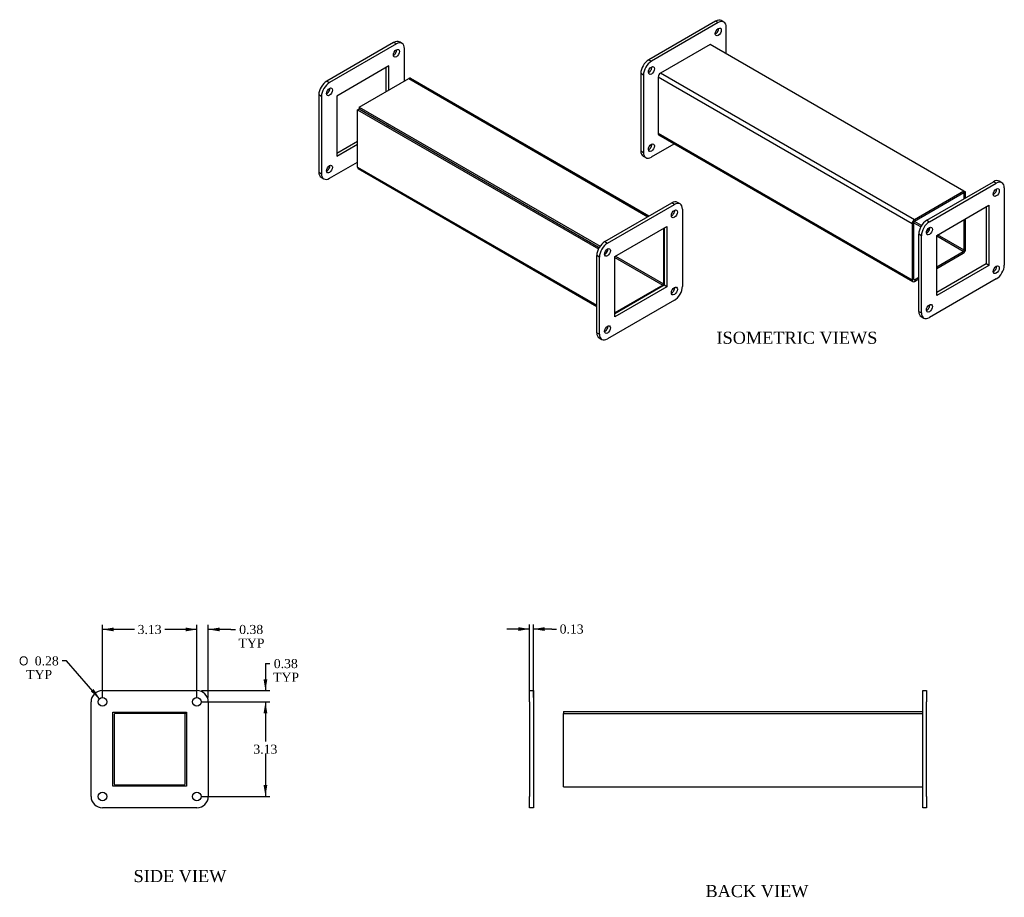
# Model space of a CAD drawing. Header units: inches. Extents: x 1.7 to 65.4, y 1.4 to 43.5.
# Tile 2 of 2: x 32.8 to 65.4, y 14.5 to 43.5. Entities that reach past the tile are written whole.
import ezdxf
from ezdxf.enums import TextEntityAlignment as Align

# ---------------------------------------------------------------- set-up
doc = ezdxf.new("R2010")
doc.units = ezdxf.units.IN
doc.header["$MEASUREMENT"] = 0
for name, color, linetype in [('COM50090', 7, 'CONTINUOUS'), ('COM71024', 7, 'CONTINUOUS'), ('DEFAULT', 7, 'CONTINUOUS')]:
    doc.layers.add(name, color=color, linetype=linetype)
doc.styles.add('SEACAD_SOLID_EDGE_ANSI1_SY', font='txt')
doc.styles.add('SEACAD_TIMES_NEW_ROMAN', font='times.ttf')

# ---------------------------------------------------------------- blocks, each defined once
blk = doc.blocks.new('GDIMGGROUP2')
at = {"layer": 'DEFAULT', "linetype": 'Continuous'}
for points in [[(49.286, 23.445), (49.286, 23.32), (49.661, 23.383)], [(50.161, 23.445), (49.786, 23.383), (50.161, 23.32)]]:
    blk.add_hatch(color=136, dxfattribs=at).paths.add_polyline_path(points)
at = {"layer": 'DEFAULT', "color": 136, "linetype": 'Continuous'}
for p, q in [((49.661, 21.124), (49.661, 23.533)), ((49.786, 21.124), (49.786, 23.533)), ((49.661, 23.383), (48.911, 23.383)), ((50.401, 23.383), (49.786, 23.383)), ((50.401, 23.383), (50.551, 23.383))]:
    blk.add_line(p, q, dxfattribs=at)
at = {"layer": 'DEFAULT', "color": 136, "linetype": 'Continuous', "style": 'SEACAD_TIMES_NEW_ROMAN'}
blk.add_text('0.13', height=0.3, dxfattribs=at).set_placement((50.656, 23.533), align=Align.TOP_LEFT)
blk = doc.blocks.new('GDIMGGROUP3')
at = {"layer": 'DEFAULT', "linetype": 'Continuous'}
for points in [[(38.287, 23.432), (38.287, 23.307), (38.662, 23.369)], [(39.412, 23.432), (39.037, 23.369), (39.412, 23.307)]]:
    blk.add_hatch(color=136, dxfattribs=at).paths.add_polyline_path(points)
at = {"layer": 'DEFAULT', "color": 136, "linetype": 'Continuous'}
for p, q in [((38.662, 21.124), (38.662, 23.519)), ((39.037, 21.124), (39.037, 23.519)), ((38.662, 23.369), (37.912, 23.369)), ((39.784, 23.369), (39.037, 23.369)), ((39.784, 23.369), (39.934, 23.369))]:
    blk.add_line(p, q, dxfattribs=at)
at = {"layer": 'DEFAULT', "color": 136, "linetype": 'Continuous', "style": 'SEACAD_TIMES_NEW_ROMAN'}
for s, p in [('0.38', (40.06, 23.519)), ('TYP', (40.039, 23.069))]:
    blk.add_text(s, height=0.3, dxfattribs=at).set_placement(p, align=Align.TOP_LEFT)
blk = doc.blocks.new('GDIMGGROUP4')
at = {"layer": 'DEFAULT', "linetype": 'Continuous'}
for points in [[(35.912, 23.432), (35.537, 23.369), (35.912, 23.307)], [(38.287, 23.432), (38.287, 23.307), (38.662, 23.369)]]:
    blk.add_hatch(color=136, dxfattribs=at).paths.add_polyline_path(points)
at = {"layer": 'DEFAULT', "color": 136, "linetype": 'Continuous'}
for p, q in [((35.537, 21.124), (35.537, 23.519)), ((38.662, 21.124), (38.662, 23.519)), ((36.596, 23.369), (35.537, 23.369)), ((38.662, 23.369), (37.603, 23.369))]:
    blk.add_line(p, q, dxfattribs=at)
at = {"layer": 'DEFAULT', "color": 136, "linetype": 'Continuous', "style": 'SEACAD_TIMES_NEW_ROMAN'}
blk.add_text('3.13', height=0.3, dxfattribs=at).set_placement((36.701, 23.519), align=Align.TOP_LEFT)
blk = doc.blocks.new('GDIMGGROUP5')
at = {"layer": 'DEFAULT', "linetype": 'Continuous'}
for points in [[(40.99, 21.724), (40.865, 21.724), (40.928, 21.349)], [(40.99, 20.599), (40.928, 20.974), (40.865, 20.599)]]:
    blk.add_hatch(color=136, dxfattribs=at).paths.add_polyline_path(points)
at = {"layer": 'DEFAULT', "color": 136, "linetype": 'Continuous'}
for p, q in [((40.928, 22.241), (41.078, 22.241)), ((40.928, 22.241), (40.928, 21.349)), ((38.812, 21.349), (41.078, 21.349)), ((38.812, 20.974), (41.078, 20.974)), ((40.928, 20.974), (40.928, 20.224))]:
    blk.add_line(p, q, dxfattribs=at)
at = {"layer": 'DEFAULT', "color": 136, "linetype": 'Continuous', "style": 'SEACAD_TIMES_NEW_ROMAN'}
for s, p in [('0.38', (41.204, 22.391)), ('TYP', (41.183, 21.941))]:
    blk.add_text(s, height=0.3, dxfattribs=at).set_placement(p, align=Align.TOP_LEFT)
blk = doc.blocks.new('GDIMGGROUP6')
at = {"layer": 'DEFAULT', "linetype": 'Continuous'}
for points in [[(40.99, 20.599), (40.928, 20.974), (40.865, 20.599)], [(40.99, 18.224), (40.865, 18.224), (40.928, 17.849)]]:
    blk.add_hatch(color=136, dxfattribs=at).paths.add_polyline_path(points)
at = {"layer": 'DEFAULT', "color": 136, "linetype": 'Continuous'}
for p, q in [((38.812, 20.974), (41.078, 20.974)), ((40.928, 20.974), (40.928, 19.666)), ((40.928, 19.261), (40.928, 17.849)), ((38.812, 17.849), (41.078, 17.849))]:
    blk.add_line(p, q, dxfattribs=at)
at = {"layer": 'DEFAULT', "color": 136, "linetype": 'Continuous', "style": 'SEACAD_TIMES_NEW_ROMAN'}
blk.add_text('3.13', height=0.3, dxfattribs=at).set_placement((40.529, 19.561), align=Align.TOP_LEFT)
blk = doc.blocks.new('GDIMGGROUP10')
at = {"layer": 'DEFAULT', "linetype": 'Continuous'}
blk.add_hatch(color=136, dxfattribs=at).paths.add_polyline_path([(35.151, 21.321), (35.445, 21.079), (35.245, 21.403)])
at = {"layer": 'DEFAULT', "color": 136, "linetype": 'Continuous'}
for p, q in [((34.351, 22.33), (34.201, 22.33)), ((35.445, 21.079), (34.351, 22.33))]:
    blk.add_line(p, q, dxfattribs=at)
for s, style, p in [('O', 'SEACAD_SOLID_EDGE_ANSI1_SY', (32.778, 22.48)), ('0.28', 'SEACAD_TIMES_NEW_ROMAN', (33.3, 22.48)), ('TYP', 'SEACAD_TIMES_NEW_ROMAN', (33.018, 22.03))]:
    blk.add_text(s, height=0.3, dxfattribs=dict(at, style=style)).set_placement(p, align=Align.TOP_LEFT)

msp = doc.modelspace()

# ---------------------------------------------------------------- linework, layer by layer
at = {"layer": 'COM50090', "color": 7, "linetype": 'Continuous'}
for p, q in [((55.628, 42.707), (53.989, 41.76)), ((64.025, 37.859), (55.628, 42.707)), ((62.386, 36.912), (53.989, 41.76)), ((44.025, 40.633), (45.665, 41.58)), ((45.665, 41.58), (53.576, 37.012)), ((53.608, 37.03), (45.719, 41.585)), ((62.309, 36.78), (53.912, 41.628)), ((53.912, 41.628), (53.912, 39.763)), ((43.974, 40.544), (44.025, 40.573)), ((43.974, 40.544), (51.938, 35.945)), ((43.974, 38.65), (43.974, 40.544)), ((44.025, 40.633), (51.99, 36.035)), ((44.025, 40.633), (44.025, 40.574)), ((44.025, 40.574), (51.963, 35.991)), ((44.025, 40.573), (51.962, 35.99)), ((62.309, 34.915), (53.912, 39.763)), ((53.935, 39.713), (62.332, 34.865)), ((43.974, 38.65), (51.885, 34.083)), ((43.996, 38.601), (51.885, 34.046)), ((64.025, 37.859), (62.386, 36.912)), ((64.025, 37.8), (62.386, 36.853)), ((64.077, 37.829), (64.025, 37.859)), ((64.025, 37.859), (64.025, 37.8)), ((64.026, 37.799), (64.025, 37.8)), ((64.077, 37.829), (64.026, 37.799)), ((64.026, 37.604), (64.026, 37.799)), ((64.077, 37.633), (64.077, 37.829)), ((62.36, 36.809), (62.36, 34.944)), ((62.595, 36.673), (62.36, 36.809)), ((62.621, 36.717), (62.386, 36.853)), ((64.026, 35.906), (64.026, 36.914)), ((64.077, 35.935), (64.077, 36.944)), ((54.087, 36.618), (54.087, 34.793)), ((62.309, 36.78), (62.309, 34.915)), ((62.852, 36.525), (62.802, 36.554)), ((62.877, 36.569), (62.827, 36.598)), ((64.001, 35.862), (63.127, 36.367)), ((64.026, 35.906), (63.153, 36.41)), ((52.147, 35.825), (52.189, 35.8)), ((52.168, 35.873), (52.22, 35.843)), ((52.168, 35.872), (52.22, 35.841)), ((52.199, 35.914), (52.241, 35.89)), ((63.127, 35.357), (64.001, 35.862)), ((52.482, 35.662), (54.062, 34.749)), ((52.507, 35.706), (54.087, 34.793)), ((63.127, 35.299), (64.001, 35.803)), ((62.386, 34.929), (62.36, 34.944)), ((62.386, 34.929), (62.53, 35.013)), ((62.386, 34.871), (62.53, 34.954)), ((54.062, 34.749), (52.482, 33.837)), ((35.922, 20.554), (35.922, 18.27)), ((38.277, 20.59), (35.958, 20.59)), ((38.277, 20.63), (38.277, 20.59)), ((38.278, 18.27), (38.278, 20.589)), ((38.318, 20.589), (38.278, 20.589)), ((50.786, 20.662), (62.661, 20.662)), ((50.786, 20.662), (50.786, 20.59)), ((50.786, 20.59), (50.786, 20.589)), ((50.786, 20.59), (62.661, 20.59)), ((50.786, 20.589), (62.661, 20.589)), ((50.786, 18.27), (50.786, 20.589)), ((35.958, 18.234), (38.242, 18.234)), ((50.786, 18.162), (50.786, 18.27)), ((50.786, 18.162), (62.661, 18.162))]:
    msp.add_line(p, q, dxfattribs=at)
for centre, radius, start, end in [((35.958, 20.554), 0.036, 90, 180), ((35.958, 18.27), 0.036, 180, 270), ((38.242, 18.27), 0.036, 270, 0), ((35.958, 18.27), 0.108, 224.5235, 225.4765)]:
    msp.add_arc(centre, radius, start, end, dxfattribs=at)
for centre, major_axis, start_param, end_param in [((53.989, 41.672), (0.054, 0.0935), 0.785398, 2.356194), ((45.665, 41.492), (-0.054, -0.0935), 3.141593, 3.926991), ((53.989, 39.807), (0.054, 0.0935), 2.356194, 3.141593), ((45.665, 39.627), (0.018, 0.0312), 4.692746, 4.732032), ((44.05, 38.694), (0.054, 0.0935), 2.356194, 3.141593), ((62.386, 36.824), (0.054, 0.0935), 0.785398, 2.356194), ((62.386, 36.824), (0.018, 0.0312), 0.785398, 2.356194), ((64.001, 35.891), (-0.054, -0.0935), 0.785398, 2.356194), ((64.001, 35.891), (-0.018, -0.0312), 0.785398, 2.356194), ((62.386, 34.959), (0.054, 0.0935), 2.356194, 3.926991), ((62.386, 34.959), (0.018, 0.0312), 2.356194, 3.926991), ((54.062, 34.779), (0.018, 0.0312), 3.926991, 5.497787)]:
    msp.add_ellipse(centre, major_axis=major_axis, ratio=0.57735, start_param=start_param, end_param=end_param, dxfattribs=at)
at = {"layer": 'COM71024', "color": 7, "linetype": 'Continuous'}
for p, q in [((55.812, 43.476), (53.603, 42.2)), ((55.901, 43.425), (53.691, 42.149)), ((55.901, 43.425), (55.812, 43.476)), ((56.088, 43.443), (56, 43.494)), ((56.166, 42.396), (56.166, 43.272)), ((45.167, 42.772), (42.958, 41.496)), ((45.256, 42.721), (43.046, 41.445)), ((45.256, 42.721), (45.167, 42.772)), ((45.443, 42.739), (45.355, 42.79)), ((55.657, 42.697), (55.651, 42.694)), ((55.657, 42.69), (55.657, 42.697)), ((45.521, 41.496), (45.521, 42.568)), ((53.603, 42.2), (53.691, 42.149)), ((45.012, 41.993), (43.289, 40.998)), ((44.924, 41.152), (44.924, 41.942)), ((45.012, 41.203), (45.012, 41.993)), ((53.337, 41.741), (53.337, 39.189)), ((53.426, 41.69), (53.337, 41.741)), ((53.426, 41.69), (53.426, 39.138)), ((53.934, 41.702), (53.934, 41.702)), ((53.934, 41.702), (53.934, 41.702)), ((42.958, 41.496), (43.046, 41.445)), ((42.692, 41.037), (42.692, 38.485)), ((42.781, 40.986), (42.692, 41.037)), ((42.781, 40.986), (42.781, 38.434)), ((43.289, 40.998), (43.289, 39.009)), ((44.923, 40.054), (44.924, 40.054)), ((44.924, 40.054), (44.924, 40.055)), ((44.924, 40.054), (45.012, 40.003)), ((45.012, 40.003), (45.012, 40.004)), ((45.012, 40.003), (45.012, 40.003)), ((43.289, 39.111), (43.974, 39.506)), ((43.289, 39.009), (43.974, 39.404)), ((53.691, 38.985), (54.443, 39.42)), ((53.934, 39.714), (53.934, 39.713)), ((53.934, 39.713), (53.935, 39.713)), ((53.337, 39.189), (53.426, 39.138)), ((43.046, 38.281), (43.974, 38.817)), ((53.415, 39.017), (53.503, 38.966)), ((42.692, 38.485), (42.781, 38.434)), ((42.77, 38.314), (42.858, 38.262)), ((62.795, 36.893), (65.005, 38.169)), ((62.883, 36.842), (65.093, 38.117)), ((65.093, 38.117), (65.005, 38.169)), ((65.281, 38.136), (65.192, 38.187)), ((65.358, 37.964), (65.358, 35.413)), ((52.15, 36.189), (54.36, 37.465)), ((54.448, 37.414), (54.36, 37.465)), ((54.635, 37.432), (54.547, 37.483)), ((52.238, 36.138), (54.448, 37.414)), ((54.713, 37.26), (54.713, 34.709)), ((63.127, 36.395), (64.85, 37.39)), ((64.761, 37.339), (64.761, 35.451)), ((64.85, 37.39), (64.85, 35.4)), ((62.795, 36.893), (62.883, 36.842)), ((52.482, 35.691), (54.205, 36.686)), ((54.116, 36.635), (54.116, 34.747)), ((54.205, 36.686), (54.205, 34.696)), ((52.15, 36.189), (52.238, 36.138)), ((62.53, 33.882), (62.53, 36.433)), ((62.618, 36.382), (62.53, 36.433)), ((62.618, 33.831), (62.618, 36.382)), ((63.127, 34.405), (63.127, 36.395)), ((51.885, 33.178), (51.885, 35.729)), ((51.973, 35.678), (51.885, 35.729)), ((51.973, 33.127), (51.973, 35.678)), ((52.482, 33.701), (52.482, 35.691)), ((64.761, 35.451), (63.127, 34.507)), ((64.85, 35.4), (63.127, 34.405)), ((64.85, 35.4), (64.761, 35.451)), ((65.093, 34.954), (62.883, 33.678)), ((54.116, 34.747), (52.482, 33.803)), ((54.205, 34.696), (52.482, 33.701)), ((54.205, 34.696), (54.116, 34.747)), ((54.448, 34.25), (52.238, 32.974)), ((62.53, 33.882), (62.618, 33.831)), ((62.607, 33.71), (62.696, 33.659)), ((51.885, 33.178), (51.973, 33.127)), ((51.962, 33.006), (52.051, 32.955)), ((35.537, 21.349), (38.662, 21.349)), ((49.661, 21.349), (49.786, 21.349)), ((49.661, 20.974), (49.661, 21.349)), ((49.786, 21.349), (49.786, 20.974)), ((62.661, 21.349), (62.786, 21.349)), ((62.661, 20.974), (62.661, 21.349)), ((62.786, 21.349), (62.786, 20.974)), ((35.162, 17.849), (35.162, 20.974)), ((39.037, 20.974), (39.037, 17.849)), ((49.661, 20.974), (49.661, 17.849)), ((49.786, 20.974), (49.786, 17.849)), ((62.661, 17.849), (62.661, 20.974)), ((62.786, 17.849), (62.786, 20.974)), ((35.881, 20.63), (38.318, 20.63)), ((35.881, 18.193), (35.881, 20.63)), ((38.318, 20.63), (38.318, 18.193)), ((38.318, 18.193), (35.881, 18.193)), ((49.661, 17.474), (49.661, 17.849)), ((49.786, 17.849), (49.786, 17.474)), ((62.661, 17.474), (62.661, 17.849)), ((62.786, 17.849), (62.786, 17.474)), ((38.662, 17.474), (35.537, 17.474)), ((49.786, 17.474), (49.661, 17.474)), ((62.786, 17.474), (62.661, 17.474))]:
    msp.add_line(p, q, dxfattribs=at)
for centre in [(35.537, 20.974), (38.662, 20.974), (35.537, 17.849), (38.662, 17.849)]:
    msp.add_circle(centre, 0.141, dxfattribs=at)
for centre, start, end in [((35.537, 20.974), 90, 180), ((38.662, 20.974), 0, 90), ((35.537, 17.849), 180, 270), ((38.662, 17.849), 270, 0)]:
    msp.add_arc(centre, 0.375, start, end, dxfattribs=at)
for centre, major_axis, start_param, end_param in [((55.812, 43.17), (-0.188, -0.325), 3.141593, 3.926991), ((55.901, 43.119), (-0.188, -0.325), 2.356194, 3.926991), ((55.812, 43.17), (0.07, 0.122), 3.821986, 5.602792), ((45.167, 42.466), (-0.187, -0.325), 3.141593, 3.926991), ((45.256, 42.415), (-0.187, -0.325), 2.356194, 3.926991), ((45.167, 42.466), (0.07, 0.122), 3.821986, 5.602792), ((53.603, 41.894), (-0.188, -0.325), 3.926991, 5.497787), ((53.691, 41.843), (0.187, 0.325), 0.785398, 2.356194), ((53.603, 41.894), (0.07, 0.122), 3.821986, 5.602792), ((42.958, 41.19), (-0.187, -0.325), 3.926991, 5.497787), ((43.046, 41.139), (0.187, 0.325), 0.785398, 2.356194), ((42.958, 41.19), (0.07, 0.122), 3.821986, 5.602792), ((53.603, 39.342), (0.07, 0.122), 3.821986, 5.602792), ((53.603, 39.342), (0.187, 0.325), 2.356194, 3.141593), ((53.691, 39.291), (0.188, 0.325), 2.356194, 3.926991), ((42.958, 38.638), (0.188, 0.325), 2.356194, 3.141593), ((43.046, 38.587), (0.187, 0.325), 2.356194, 3.926991), ((42.958, 38.638), (0.07, 0.122), 3.821986, 5.602792), ((65.005, 37.862), (-0.188, -0.325), 3.141593, 3.926991), ((65.093, 37.811), (-0.188, -0.325), 2.356194, 3.926991), ((65.005, 37.862), (-0.07, -0.122), 0.680393, 2.4612), ((54.36, 37.158), (-0.188, -0.325), 3.141593, 3.926991), ((54.448, 37.107), (-0.187, -0.325), 2.356194, 3.926991), ((54.36, 37.158), (-0.07, -0.122), 0.680393, 2.4612), ((62.795, 36.587), (-0.187, -0.325), 3.926991, 5.497787), ((62.883, 36.536), (0.188, 0.325), 0.785398, 2.356194), ((62.795, 36.587), (-0.07, -0.122), 0.680393, 2.4612), ((52.15, 35.883), (-0.188, -0.325), 3.926991, 5.497787), ((52.238, 35.832), (0.187, 0.325), 0.785398, 2.356194), ((52.15, 35.883), (-0.07, -0.122), 0.680393, 2.4612), ((65.005, 35.311), (-0.07, -0.122), 0.680393, 2.4612), ((65.093, 35.26), (-0.187, -0.325), 0.785398, 2.356194), ((54.36, 34.607), (-0.07, -0.122), 0.680393, 2.4612), ((54.448, 34.556), (-0.188, -0.325), 0.785398, 2.356194), ((62.795, 34.035), (0.188, 0.325), 2.356194, 3.141593), ((62.795, 34.035), (-0.07, -0.122), 0.680393, 2.4612), ((62.883, 33.984), (0.188, 0.325), 2.356194, 3.926991), ((52.15, 33.331), (-0.07, -0.122), 0.680393, 2.4612), ((52.15, 33.331), (0.188, 0.325), 2.356194, 3.141593), ((52.238, 33.28), (0.188, 0.325), 2.356194, 3.926991)]:
    msp.add_ellipse(centre, major_axis=major_axis, ratio=0.57735, start_param=start_param, end_param=end_param, dxfattribs=at)
for centre, major_axis in [((55.901, 43.119), (0.07, 0.122)), ((45.256, 42.415), (0.07, 0.122)), ((53.691, 41.843), (0.07, 0.122)), ((43.046, 41.139), (0.07, 0.122)), ((53.691, 39.291), (0.07, 0.122)), ((43.046, 38.587), (0.07, 0.122)), ((65.093, 37.811), (-0.07, -0.122)), ((54.448, 37.107), (-0.07, -0.122)), ((62.883, 36.536), (-0.07, -0.122)), ((52.238, 35.832), (-0.07, -0.122)), ((65.093, 35.26), (-0.07, -0.122)), ((54.448, 34.556), (-0.07, -0.122)), ((62.883, 33.984), (-0.07, -0.122)), ((52.238, 33.28), (-0.07, -0.122))]:
    msp.add_ellipse(centre, major_axis=major_axis, ratio=0.57735, dxfattribs=at)

# ---------------------------------------------------------------- block references
at = {"layer": 'DEFAULT'}
for name in ['GDIMGGROUP4', 'GDIMGGROUP3', 'GDIMGGROUP2', 'GDIMGGROUP10', 'GDIMGGROUP5', 'GDIMGGROUP6']:
    msp.add_blockref(name, (0, 0), dxfattribs=at)

# ---------------------------------------------------------------- texts
at = {"layer": 'DEFAULT', "color": 136, "linetype": 'Continuous', "style": 'SEACAD_TIMES_NEW_ROMAN'}
for s, p in [('ISOMETRIC VIEWS', (55.841, 33.211)), ('SIDE VIEW', (36.567, 15.419)), ('BACK VIEW', (55.477, 14.923))]:
    msp.add_text(s, height=0.4, dxfattribs=at).set_placement(p, align=Align.TOP_LEFT)

doc.saveas('drawing.dxf')
